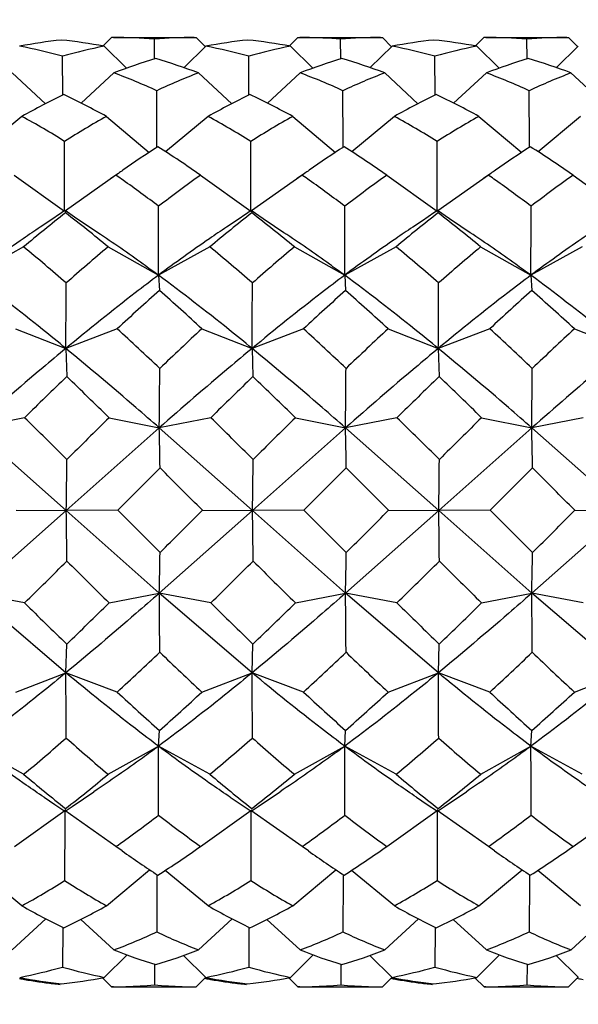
# Model space of a CAD drawing. Header units: inches. Extents: x 0 to 22, y 0 to 17.
# Tile 45 of 56: x 15.988 to 16.118, y 12.237 to 12.466. Entities that reach past the tile are written whole.
import ezdxf

# ---------------------------------------------------------------- set-up
doc = ezdxf.new("R2010")
doc.units = ezdxf.units.IN
doc.header["$LTSCALE"] = 1.21
doc.header["$MEASUREMENT"] = 0
doc.layers.get('0').update_dxf_attribs({"linetype": 'CONTINUOUS'})
doc.layers.add('02___PRT_ALL_AXES', color=7, linetype='CONTINUOUS')
doc.layers.add('DIMENSIONS', color=7, linetype='CONTINUOUS')
doc.styles.get("Standard").update_dxf_attribs({"font": 'txt', "width": 0.8})
doc.dimstyles.new('DIMSTYLE_1', dxfattribs={"dimtxt": 0.125, "dimasz": 0.18, "dimexe": 0.125, "dimexo": 0.0625, "dimgap": 0.0625, "dimtad": 0, "dimtih": 1, "dimtoh": 1, "dimdec": 3, "dimdsep": 46, "dimtxsty": 'STANDARD', "dimblk": '_FILLED', "dimblk1": '_FILLED', "dimblk2": '_FILLED', "dimcen": 0.09, "dimadec": 0, "dimazin": 0, "dimtp": 0.001, "dimtm": 0.001, "dimtfac": 1, "dimtdec": 3, "dimtofl": 0, "dimtmove": 0, "dimatfit": 3, "dimldrblk": '_FILLED', "dimfxl": 1, "dimtolj": 1, "dimarcsym": 0})

# ---------------------------------------------------------------- blocks, each defined once
blk = doc.blocks.new('_FILLED')
at = {"color": 0, "linetype": 'BYBLOCK'}
blk.add_solid([(0, 0), (-1, 0.1736111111), (-1, -0.1736111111)], dxfattribs=at)
blk = doc.blocks.new('*D0')
at = {"layer": 'DIMENSIONS', "color": 2, "linetype": 'CONTINUOUS'}
for p, q in [((10.1291402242, 12.5699952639), (10.1291402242, 13.6023515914)), ((17.5851585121, 11.6870956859), (17.5851585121, 13.6023515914)), ((10.1291402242, 13.4773515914), (12.7071493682, 13.4773515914)), ((17.5851585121, 13.4773515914), (14.6321493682, 13.4773515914))]:
    blk.add_line(p, q, dxfattribs=at)
at = {"layer": 'DIMENSIONS', "color": 2, "linetype": 'CONTINUOUS', "xscale": 0.18, "yscale": 0.18, "zscale": 0.18, "rotation": 180}
blk.add_blockref('_FILLED', (10.1291402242, 13.4773515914), dxfattribs=at)
at = {"layer": 'DIMENSIONS', "color": 2, "linetype": 'CONTINUOUS', "xscale": 0.18, "yscale": 0.18, "zscale": 0.18}
blk.add_blockref('_FILLED', (17.5851585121, 13.4773515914), dxfattribs=at)
at = {"layer": 'DIMENSIONS', "color": 2, "linetype": 'CONTINUOUS', "insert": (13.6696493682, 13.5398515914), "char_height": 0.125, "width": 1.8, "attachment_point": 2, "line_spacing_factor": 0.9}
blk.add_mtext('(1000.00 [39.370])', dxfattribs=at)

msp = doc.modelspace()

# ---------------------------------------------------------------- linework, layer by layer
at = {"color": 7, "linetype": 'CONTINUOUS'}
for p, q in [((16.0091743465, 12.4614058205), (16.007310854, 12.4595420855)), ((16.0096228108, 12.4614067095), (16.0091743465, 12.4614058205)), ((16.0191835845, 12.456423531), (16.0191358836, 12.4610069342)), ((16.0284041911, 12.4614067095), (16.0288402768, 12.4614058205)), ((16.0288402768, 12.4614058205), (16.0309854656, 12.4592605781)), ((16.0524603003, 12.4614058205), (16.0505968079, 12.4595420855)), ((16.0524603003, 12.4614058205), (16.0529087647, 12.4614067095)), ((16.0624695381, 12.456423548), (16.0624218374, 12.4610069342)), ((16.0716894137, 12.4614067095), (16.0721262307, 12.4614058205)), ((16.0721262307, 12.4614058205), (16.0742714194, 12.4592605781)), ((16.0957462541, 12.4614058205), (16.0938827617, 12.4595420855)), ((16.0961947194, 12.4614067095), (16.0957462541, 12.4614058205)), ((16.1057554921, 12.4564235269), (16.1057077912, 12.4610069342)), ((16.114975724, 12.4614067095), (16.1154121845, 12.4614058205)), ((16.1154121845, 12.4614058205), (16.1175573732, 12.4592605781)), ((16.0074789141, 12.4593740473), (16.0126635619, 12.4542717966)), ((16.0310989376, 12.4593740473), (16.0260192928, 12.4544000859)), ((16.0507648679, 12.4593740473), (16.055949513, 12.4542717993)), ((16.0743848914, 12.4593740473), (16.0693052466, 12.4544000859)), ((16.0940508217, 12.4593740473), (16.0992354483, 12.4542718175)), ((16.1176708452, 12.4593740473), (16.1125912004, 12.4544000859)), ((15.997828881, 12.4480220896), (15.9977710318, 12.4570665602)), ((16.0411148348, 12.4480220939), (16.0410569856, 12.4570665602)), ((16.0844007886, 12.4480220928), (16.0843429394, 12.4570665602)), ((15.9861069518, 12.4531840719), (15.9938149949, 12.4460148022)), ((16.0097269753, 12.4531840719), (16.0021023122, 12.4461623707)), ((16.0293929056, 12.4531840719), (16.0371009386, 12.4460148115)), ((16.0530129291, 12.4531840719), (16.045388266, 12.4461623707)), ((16.0726788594, 12.4531840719), (16.0803868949, 12.4460148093)), ((16.0962988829, 12.4531840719), (16.0886742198, 12.4461623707)), ((16.1159648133, 12.4531840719), (16.1236728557, 12.4460148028)), ((16.0197171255, 12.4366997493), (16.0196767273, 12.4490566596)), ((16.0630030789, 12.4366999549), (16.0629626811, 12.4490566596)), ((16.106289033, 12.4366998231), (16.106248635, 12.4490566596)), ((15.9883339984, 12.4430737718), (15.9784461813, 12.4348888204)), ((16.0079999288, 12.4430737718), (16.0179334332, 12.4347312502)), ((16.0316199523, 12.4430737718), (16.0217321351, 12.4348888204)), ((16.0512858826, 12.4430737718), (16.0612193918, 12.4347312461)), ((16.0749059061, 12.4430737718), (16.0650180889, 12.4348888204)), ((16.0945718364, 12.4430737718), (16.1045053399, 12.434731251)), ((16.1181918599, 12.4430737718), (16.1083040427, 12.4348888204)), ((15.9982784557, 12.4227977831), (15.9982709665, 12.4372850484)), ((16.0197189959, 12.4358976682), (16.0197171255, 12.4366997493)), ((16.0415644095, 12.4227977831), (16.0415569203, 12.4372850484)), ((16.0630049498, 12.4358976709), (16.0630030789, 12.4366999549)), ((16.0848503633, 12.4227977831), (16.0848428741, 12.4372850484)), ((16.1062909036, 12.4358976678), (16.106289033, 12.4366998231)), ((16.0107687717, 12.4298375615), (16.0090467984, 12.4286229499)), ((16.0540547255, 12.4298375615), (16.0523327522, 12.4286229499)), ((16.0973406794, 12.4298375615), (16.095618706, 12.4286229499)), ((15.9865763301, 12.4294316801), (15.9982774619, 12.4210465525)), ((16.0101963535, 12.4294316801), (15.9984450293, 12.4211644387)), ((16.0103884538, 12.4292975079), (16.0101963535, 12.4294316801)), ((16.0298622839, 12.4294316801), (16.0415634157, 12.4210465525)), ((16.0534823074, 12.4294316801), (16.0417309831, 12.4211644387)), ((16.0536744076, 12.4292975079), (16.0534823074, 12.4294316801)), ((16.0731482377, 12.4294316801), (16.0848493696, 12.4210465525)), ((16.0967682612, 12.4294316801), (16.0850169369, 12.4211644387)), ((16.0969603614, 12.4292975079), (16.0967682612, 12.4294316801)), ((16.1164341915, 12.4294316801), (16.1281353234, 12.4210465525)), ((15.9983425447, 12.421218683), (15.9975388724, 12.4206732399)), ((15.9982774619, 12.4210465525), (15.9982784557, 12.4227977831)), ((15.9983654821, 12.4212186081), (15.9984658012, 12.4208557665)), ((16.0011450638, 12.4193258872), (15.9983654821, 12.4212186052)), ((16.0416284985, 12.421218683), (16.0408248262, 12.4206732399)), ((16.0415634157, 12.4210465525), (16.0415644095, 12.4227977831)), ((16.0416514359, 12.4212186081), (16.041751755, 12.4208557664)), ((16.0444310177, 12.4193258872), (16.0416514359, 12.4212186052)), ((16.0849144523, 12.421218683), (16.08411078, 12.4206732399)), ((16.0848493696, 12.4210465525), (16.0848503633, 12.4227977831)), ((16.0849373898, 12.4212186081), (16.0850377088, 12.4208557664)), ((16.0877169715, 12.4193258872), (16.0849373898, 12.4212186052)), ((15.9887337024, 12.4127820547), (15.9767954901, 12.4061808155)), ((16.0083996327, 12.4127820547), (16.0200814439, 12.4061808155)), ((16.0320196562, 12.4127820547), (16.0200814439, 12.4061808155)), ((16.0516855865, 12.4127820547), (16.0633673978, 12.4061808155)), ((16.07530561, 12.4127820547), (16.0633673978, 12.4061808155)), ((16.0949715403, 12.4127820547), (16.1066533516, 12.4061808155)), ((16.1185915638, 12.4127820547), (16.1066533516, 12.4061808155)), ((16.0200814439, 12.4061808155), (16.0202890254, 12.4026534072)), ((16.0633673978, 12.4061808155), (16.0635749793, 12.4026534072)), ((16.1066533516, 12.4061808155), (16.1068609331, 12.4026534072)), ((15.9868909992, 12.3937647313), (15.9985584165, 12.3892010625)), ((16.0105110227, 12.3937647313), (15.9985584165, 12.3892010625)), ((16.030176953, 12.3937647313), (16.0418443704, 12.3892010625)), ((16.0537969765, 12.3937647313), (16.0418443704, 12.3892010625)), ((16.0734629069, 12.3937647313), (16.0851303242, 12.3892010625)), ((16.0970829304, 12.3937647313), (16.0851303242, 12.3892010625)), ((16.1167488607, 12.3937647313), (16.128416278, 12.3892010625)), ((15.9985584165, 12.3892010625), (15.9987530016, 12.3826475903)), ((16.0418443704, 12.3892010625), (16.0420389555, 12.3826475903)), ((16.0851303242, 12.3892010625), (16.0853249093, 12.3826475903)), ((15.9889512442, 12.3731105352), (15.9769897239, 12.3707598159)), ((16.0086171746, 12.3731105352), (16.0202756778, 12.3707598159)), ((16.032237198, 12.3731105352), (16.0202756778, 12.3707598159)), ((16.0519031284, 12.3731105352), (16.0635616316, 12.3707598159)), ((16.0755231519, 12.3731105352), (16.0635616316, 12.3707598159)), ((16.0951890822, 12.3731105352), (16.1068475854, 12.3707598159)), ((16.1188091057, 12.3731105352), (16.1068475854, 12.3707598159)), ((15.9986584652, 12.3515657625), (15.9769897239, 12.3707598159)), ((16.0202756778, 12.3707598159), (15.9986584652, 12.3515657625)), ((16.0419444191, 12.3515657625), (16.0202756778, 12.3707598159)), ((16.0635616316, 12.3707598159), (16.0419444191, 12.3515657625)), ((16.0852303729, 12.3515657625), (16.0635616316, 12.3707598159)), ((16.1068475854, 12.3707598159), (16.0852303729, 12.3515657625)), ((16.1285163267, 12.3515657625), (16.1068475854, 12.3707598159)), ((16.0204497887, 12.361432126), (16.0106230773, 12.3516131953)), ((16.0637357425, 12.361432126), (16.0539090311, 12.3516131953)), ((16.1070216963, 12.361432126), (16.0971949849, 12.3516131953)), ((15.9986584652, 12.3515657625), (15.9769917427, 12.3323565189)), ((15.9870030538, 12.3516131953), (15.9986584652, 12.3515657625)), ((16.0106230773, 12.3516131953), (15.9986584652, 12.3515657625)), ((16.0202776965, 12.3323565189), (15.9986584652, 12.3515657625)), ((16.0204508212, 12.341790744), (16.0106230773, 12.3516131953)), ((16.0419444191, 12.3515657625), (16.0202776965, 12.3323565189)), ((16.0302890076, 12.3516131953), (16.0419444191, 12.3515657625)), ((16.0539090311, 12.3516131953), (16.0419444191, 12.3515657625)), ((16.0635636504, 12.3323565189), (16.0419444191, 12.3515657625)), ((16.063736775, 12.341790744), (16.0539090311, 12.3516131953)), ((16.0852303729, 12.3515657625), (16.0635636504, 12.3323565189)), ((16.0735749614, 12.3516131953), (16.0852303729, 12.3515657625)), ((16.0971949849, 12.3516131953), (16.0852303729, 12.3515657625)), ((16.1068496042, 12.3323565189), (16.0852303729, 12.3515657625)), ((16.1070227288, 12.341790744), (16.0971949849, 12.3516131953)), ((16.1285163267, 12.3515657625), (16.1068496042, 12.3323565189)), ((16.1168609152, 12.3516131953), (16.1285163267, 12.3515657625)), ((15.9889535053, 12.3300988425), (15.9769917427, 12.3323565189)), ((15.9985623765, 12.3138702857), (15.9769917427, 12.3323565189)), ((16.0086194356, 12.3300988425), (16.0202776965, 12.3323565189)), ((16.0322394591, 12.3300988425), (16.0202776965, 12.3323565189)), ((16.0418483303, 12.3138702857), (16.0202776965, 12.3323565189)), ((16.0519053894, 12.3300988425), (16.0635636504, 12.3323565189)), ((16.0755254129, 12.3300988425), (16.0635636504, 12.3323565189)), ((16.0851342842, 12.3138702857), (16.0635636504, 12.3323565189)), ((16.0951913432, 12.3300988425), (16.1068496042, 12.3323565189)), ((16.1188113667, 12.3300988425), (16.1068496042, 12.3323565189)), ((16.128420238, 12.3138702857), (16.1068496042, 12.3323565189)), ((15.9985623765, 12.3138702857), (15.9987562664, 12.3205429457)), ((16.0418483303, 12.3138702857), (16.0420422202, 12.3205429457)), ((16.0851342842, 12.3138702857), (16.085328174, 12.3205429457)), ((15.9868954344, 12.3093942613), (15.9985623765, 12.3138702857)), ((16.0105154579, 12.3093942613), (15.9985623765, 12.3138702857)), ((16.0301813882, 12.3093942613), (16.0418483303, 12.3138702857)), ((16.0538014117, 12.3093942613), (16.0418483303, 12.3138702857)), ((16.0734673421, 12.3093942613), (16.0851342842, 12.3138702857)), ((16.0970873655, 12.3093942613), (16.0851342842, 12.3138702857)), ((16.1167532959, 12.3093942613), (16.128420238, 12.3138702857)), ((16.020087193, 12.2968174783), (16.0202943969, 12.3004721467)), ((16.0633731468, 12.2968174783), (16.0635803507, 12.3004721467)), ((16.1066591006, 12.2968174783), (16.1068663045, 12.3004721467)), ((15.9887401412, 12.290295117), (15.9768012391, 12.2968174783)), ((16.0084060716, 12.290295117), (16.020087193, 12.2968174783)), ((16.0320260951, 12.290295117), (16.020087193, 12.2968174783)), ((16.0516920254, 12.290295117), (16.0633731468, 12.2968174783)), ((16.0753120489, 12.290295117), (16.0633731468, 12.2968174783)), ((16.0949779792, 12.290295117), (16.1066591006, 12.2968174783)), ((16.1185980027, 12.290295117), (16.1066591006, 12.2968174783)), ((15.9934946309, 12.2849802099), (15.9959981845, 12.2833051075)), ((16.0367805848, 12.2849802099), (16.0392841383, 12.2833051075)), ((16.0800665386, 12.2849802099), (16.0825700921, 12.2833051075)), ((15.9865845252, 12.2735353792), (15.998284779, 12.2818534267)), ((15.9959981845, 12.2833051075), (15.9983396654, 12.2817250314)), ((16.0102045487, 12.2735353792), (15.998284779, 12.2818534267)), ((15.998284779, 12.2818534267), (15.9982859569, 12.2801028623)), ((15.9983624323, 12.2817251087), (15.999998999, 12.2828383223)), ((15.9983624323, 12.2817251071), (15.9984730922, 12.2821597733)), ((16.029870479, 12.2735353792), (16.0415707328, 12.2818534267)), ((16.0392841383, 12.2833051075), (16.0416256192, 12.2817250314)), ((16.0534905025, 12.2735353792), (16.0415707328, 12.2818534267)), ((16.0415707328, 12.2818534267), (16.0415719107, 12.2801028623)), ((16.0416483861, 12.2817251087), (16.0432849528, 12.2828383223)), ((16.0416483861, 12.2817251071), (16.041759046, 12.2821597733)), ((16.0731564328, 12.2735353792), (16.0848566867, 12.2818534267)), ((16.0825700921, 12.2833051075), (16.0849115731, 12.2817250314)), ((16.0967764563, 12.2735353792), (16.0848566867, 12.2818534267)), ((16.0848566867, 12.2818534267), (16.0848578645, 12.2801028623)), ((16.0849343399, 12.2817251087), (16.0865709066, 12.2828383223)), ((16.0849343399, 12.2817251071), (16.0850449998, 12.2821597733)), ((16.1164423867, 12.2735353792), (16.1281426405, 12.2818534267)), ((15.9982859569, 12.2801028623), (15.998279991, 12.2656114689)), ((16.0415719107, 12.2801028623), (16.0415659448, 12.2656114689)), ((16.0848578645, 12.2801028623), (16.0848518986, 12.2656114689)), ((16.0116541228, 12.2725034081), (16.0102045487, 12.2735353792)), ((16.0549400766, 12.2725034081), (16.0534905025, 12.2735353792)), ((16.0982260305, 12.2725034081), (16.0967764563, 12.2735353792)), ((15.9883436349, 12.2597591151), (15.9783665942, 12.2679730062)), ((16.0080095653, 12.2597591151), (16.0180306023, 12.2681308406)), ((16.0316295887, 12.2597591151), (16.0216525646, 12.2679729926)), ((16.0512955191, 12.2597591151), (16.0613165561, 12.2681308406)), ((16.0749155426, 12.2597591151), (16.0649384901, 12.2679730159)), ((16.0945814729, 12.2597591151), (16.1046025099, 12.2681308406)), ((16.1182014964, 12.2597591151), (16.1082244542, 12.2679730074)), ((16.0197260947, 12.2660758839), (16.0196869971, 12.2536946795)), ((16.0197281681, 12.2670122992), (16.0197260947, 12.2660758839)), ((16.0630120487, 12.2660759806), (16.0629729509, 12.2536946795)), ((16.0630141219, 12.2670122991), (16.0630120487, 12.2660759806)), ((16.1062979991, 12.2660744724), (16.1062589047, 12.2536946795)), ((16.1063000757, 12.2670122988), (16.1062979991, 12.2660744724)), ((15.9861176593, 12.2494957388), (15.9939211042, 12.2567303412)), ((16.0097376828, 12.2494957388), (16.0020164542, 12.2565820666)), ((16.0294036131, 12.2494957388), (16.037207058, 12.2567303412)), ((16.0530236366, 12.2494957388), (16.0453024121, 12.2565820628)), ((16.0726895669, 12.2494957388), (16.0804930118, 12.2567303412)), ((16.0963095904, 12.2494957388), (16.088588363, 12.2565820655)), ((16.1159755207, 12.2494957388), (16.1237789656, 12.2567303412)), ((15.9978398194, 12.2547445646), (15.9977821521, 12.2455238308)), ((16.0411257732, 12.2547445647), (16.041068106, 12.2455238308)), ((16.084411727, 12.2547445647), (16.0843540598, 12.2455238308)), ((16.0074902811, 12.2431396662), (16.01278677, 12.2483441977)), ((16.0311103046, 12.2431396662), (16.0259175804, 12.248215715)), ((16.0507762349, 12.2431396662), (16.0560727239, 12.2483441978)), ((16.0743962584, 12.2431396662), (16.0692035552, 12.2482156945)), ((16.0940621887, 12.2431396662), (16.0993586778, 12.2483441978)), ((16.1176822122, 12.2431396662), (16.1124894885, 12.2482157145)), ((16.0191961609, 12.2461830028), (16.0191474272, 12.2414129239)), ((16.0624821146, 12.2461829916), (16.062433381, 12.2414129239)), ((16.1057680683, 12.2461829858), (16.1057193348, 12.2414129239)), ((16.0091859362, 12.2409351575), (16.0070624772, 12.2430586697)), ((16.0288518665, 12.2409351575), (16.0310831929, 12.2431667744)), ((16.0310619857, 12.2428709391), (16.0308317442, 12.2429135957)), ((16.05247189, 12.2409351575), (16.0503484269, 12.2430586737)), ((16.0721378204, 12.2409351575), (16.0743691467, 12.2431667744)), ((16.0743479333, 12.2428709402), (16.0741176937, 12.2429135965)), ((16.0957578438, 12.2409351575), (16.0936343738, 12.2430586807)), ((16.1154237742, 12.2409351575), (16.1176551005, 12.2431667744)), ((16.1176338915, 12.2428709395), (16.1174036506, 12.242913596)), ((16.0096228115, 12.2409342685), (16.0091859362, 12.2409351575)), ((16.0284037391, 12.2409342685), (16.0288518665, 12.2409351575)), ((16.0529087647, 12.2409342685), (16.05247189, 12.2409351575)), ((16.0716892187, 12.2409342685), (16.0721378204, 12.2409351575)), ((16.0961947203, 12.2409342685), (16.0957578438, 12.2409351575)), ((16.1149751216, 12.2409342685), (16.1154237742, 12.2409351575))]:
    msp.add_line(p, q, dxfattribs=at)
for points in [[(15.9975388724, 12.4206732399), (15.994852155, 12.4188607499), (15.9926093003, 12.4173607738)], [(16.0059749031, 12.416080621), (16.0037882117, 12.4175429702), (16.0011450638, 12.4193258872)], [(16.0408248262, 12.4206732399), (16.0381381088, 12.4188607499), (16.0358952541, 12.4173607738)], [(16.0492608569, 12.416080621), (16.0470741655, 12.4175429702), (16.0444310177, 12.4193258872)], [(16.08411078, 12.4206732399), (16.0814240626, 12.4188607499), (16.0791812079, 12.4173607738)], [(16.0925468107, 12.416080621), (16.0903601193, 12.4175429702), (16.0877169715, 12.4193258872)], [(15.999998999, 12.2828383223), (16.0026424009, 12.2846230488), (16.0050895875, 12.2862603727)], [(16.0432849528, 12.2828383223), (16.0459283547, 12.2846230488), (16.0483755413, 12.2862603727)], [(16.0865709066, 12.2828383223), (16.0892143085, 12.2846230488), (16.0916614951, 12.2862603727)]]:
    msp.add_lwpolyline(points, dxfattribs=at)
for centre, radius, start, end in [((16.0091405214, 12.3495936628), 0.1118328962, 95.9650364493, 100.9941623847), ((15.9856153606, 12.3438819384), 0.117543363, 79.280317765, 84.1878417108), ((16.0096095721, 12.3477049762), 0.1137017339, 85.1939339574, 89.993328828), ((16.0284171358, 12.3534694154), 0.1079372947, 90.0068714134, 94.9328092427), ((16.0524264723, 12.3495936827), 0.1118328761, 95.9650359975, 100.9941628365), ((16.0289013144, 12.3438819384), 0.117543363, 79.2803177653, 84.1878417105), ((16.0529086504, 12.3482761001), 0.1131306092, 89.386197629, 89.9999420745), ((16.0528910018, 12.3476404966), 0.1137663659, 85.1943842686, 89.3807390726), ((16.0717030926, 12.3534693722), 0.107937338, 90.0072610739, 94.9328088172), ((16.0957124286, 12.3495936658), 0.1118328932, 95.9650363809, 100.994162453), ((16.0721872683, 12.3438819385), 0.1175433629, 79.2803177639, 84.1878417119), ((16.0961814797, 12.3477049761), 0.113701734, 85.1939339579, 89.9933283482), ((16.114989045, 12.3534693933), 0.1079373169, 90.0070711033, 94.9328090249), ((15.9642403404, 12.3350044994), 0.1265837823, 74.6396240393, 79.2676332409), ((16.0305859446, 12.340585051), 0.1210155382, 101.0078026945, 105.7334722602), ((16.0075262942, 12.3350044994), 0.1265837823, 74.6396240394, 79.2676332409), ((16.0738719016, 12.3405850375), 0.1210155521, 101.0078029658, 105.7334719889), ((16.0511763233, 12.3365756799), 0.1249723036, 74.6097691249, 79.2974881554), ((16.1171578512, 12.3405850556), 0.1210155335, 101.0078026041, 105.7334723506), ((16.0577897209, 12.3283043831), 0.1338094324, 106.6550183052, 111.0503381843), ((15.9804687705, 12.3229257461), 0.1391431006, 69.4141654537, 73.7355204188), ((16.1010756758, 12.3283043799), 0.1338094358, 106.6550183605, 111.050338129), ((16.0237547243, 12.3229257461), 0.1391431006, 69.4141654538, 73.7355204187), ((16.1443616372, 12.3283043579), 0.133809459, 106.6550187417, 111.0503377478), ((16.0670406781, 12.3229257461), 0.1391431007, 69.4141654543, 73.7355204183), ((15.953773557, 12.3042434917), 0.1591039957, 65.5301450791, 69.4099998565), ((16.0847987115, 12.3092555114), 0.1542246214, 111.0543861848, 114.9769824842), ((15.9970595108, 12.3042434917), 0.1591039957, 65.5301450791, 69.4099998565), ((16.1280846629, 12.309255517), 0.1542246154, 111.0543861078, 114.9769825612), ((16.0415960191, 12.3072581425), 0.1558421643, 65.4895257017, 69.450619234), ((16.1713706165, 12.3092555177), 0.1542246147, 111.0543860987, 114.9769825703), ((16.0755552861, 12.287283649), 0.1785444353, 115.7253758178, 119.2428957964), ((15.9202034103, 12.2827762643), 0.1827662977, 61.2900467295, 64.7878353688), ((16.118841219, 12.2872836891), 0.1785443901, 115.7253753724, 119.2428962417), ((15.9634893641, 12.2827762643), 0.1827662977, 61.2900467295, 64.7878353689), ((16.1621271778, 12.2872836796), 0.1785444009, 115.7253754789, 119.2428961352), ((16.0067753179, 12.2827762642), 0.1827662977, 61.2900467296, 64.7878353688), ((15.8838333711, 12.2522638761), 0.2175518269, 58.2627609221, 61.2918543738), ((16.1127839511, 12.255895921), 0.2145116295, 119.2405359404, 122.2646759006), ((15.927119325, 12.2522638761), 0.2175518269, 58.262760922, 61.291854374), ((16.1560698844, 12.2558959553), 0.2145115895, 119.2405356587, 122.2646761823), ((15.9704052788, 12.2522638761), 0.2175518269, 58.262760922, 61.291854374), ((16.1993558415, 12.2558959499), 0.2145115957, 119.2405357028, 122.2646761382), ((16.1569529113, 12.2236380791), 0.2527596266, 122.8261438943, 125.0432624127), ((15.8824414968, 12.2186078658), 0.2572539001, 55.0364221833, 57.6925448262), ((16.2002354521, 12.2236432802), 0.2527534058, 122.8261328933, 125.0424053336), ((15.9257274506, 12.2186078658), 0.2572539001, 55.0364221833, 57.6925448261), ((16.2435254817, 12.2236370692), 0.2527608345, 122.8261460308, 125.0434288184), ((15.9690134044, 12.2186078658), 0.2572539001, 55.0364221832, 57.6925448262), ((16.1714686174, 12.2026060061), 0.2783138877, 125.0036892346, 125.2682342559), ((16.2147496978, 12.2026129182), 0.2783054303, 125.0028657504, 125.2682367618), ((16.2580414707, 12.2026046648), 0.2783155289, 125.0038491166, 125.2682337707), ((15.8449107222, 12.192590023), 0.2888136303, 54.6887164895, 55.0433295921), ((15.8273247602, 12.1680932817), 0.3189686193, 52.812709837, 54.6544079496), ((16.2134933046, 12.171637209), 0.3165096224, 125.4628633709, 127.6594172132), ((15.8881966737, 12.1925900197), 0.2888136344, 54.68871604, 55.0433295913), ((15.8706107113, 12.1680932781), 0.3189686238, 52.8127098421, 54.6544075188), ((16.2567791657, 12.171637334), 0.3165094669, 125.4628628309, 127.6594177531), ((15.931482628, 12.1925900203), 0.2888136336, 54.6887161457, 55.0433295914), ((15.9138966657, 12.168093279), 0.3189686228, 52.812709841, 54.6544076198), ((16.3000651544, 12.1716372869), 0.3165095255, 125.4628630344, 127.6594175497), ((8.8551751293, 12.4298862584), 7.1649455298, 359.8104348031, 359.9385682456), ((8.8984611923, 12.4298862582), 7.1649454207, 359.8104348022, 359.9385682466), ((8.941747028, 12.4298862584), 7.1649455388, 359.8104348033, 359.9385682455), ((16.2372977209, 12.1157345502), 0.3873258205, 128.0649940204, 129.9219879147), ((15.7655810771, 12.1183120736), 0.3816718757, 50.491169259, 52.3936075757), ((16.2805836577, 12.1157345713), 0.3873257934, 128.0649939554, 129.9219879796), ((15.808867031, 12.1183120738), 0.3816718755, 50.4911692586, 52.3936075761), ((16.3238696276, 12.1157345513), 0.387325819, 128.064994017, 129.9219879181), ((15.8521529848, 12.1183120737), 0.3816718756, 50.4911692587, 52.3936075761), ((15.681867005, 12.0405914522), 0.4823826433, 48.9535148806, 50.4948271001), ((16.3265725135, 12.0324947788), 0.4958350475, 129.9180279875, 131.4057241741), ((15.7251529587, 12.0405914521), 0.4823826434, 48.9535148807, 50.4948271), ((16.3698585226, 12.0324947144), 0.4958351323, 129.9180281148, 131.4057240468), ((15.7684389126, 12.0405914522), 0.4823826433, 48.9535148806, 50.4948271), ((16.4131444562, 12.0324947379), 0.4958351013, 129.9180280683, 131.4057240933), ((9.9460839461, 12.4268123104), 6.0525913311, 359.6439575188, 359.787774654), ((16.4409881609, 11.9300401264), 0.6327330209, 131.6740418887, 132.8706567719), ((15.6194646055, 11.9468248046), 0.6069925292, 47.4187590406, 48.6738180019), ((9.9893699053, 12.4268123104), 6.0525913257, 359.6439575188, 359.7877746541), ((16.4842741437, 11.9300400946), 0.6327330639, 131.6740419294, 132.8706567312), ((15.6627505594, 11.9468248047), 0.606992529, 47.4187590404, 48.6738180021), ((10.0326558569, 12.4268123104), 6.0525913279, 359.6439575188, 359.7877746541), ((16.5275601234, 11.9300400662), 0.6327331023, 131.6740419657, 132.8706566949), ((15.7060365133, 11.9468248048), 0.606992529, 47.4187590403, 48.6738180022), ((15.4564855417, 11.7908161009), 0.818835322, 46.475514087, 47.4213342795), ((16.6237116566, 11.7543277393), 0.8724466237, 132.867920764, 133.7513691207), ((15.4997714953, 11.7908161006), 0.8188353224, 46.4755140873, 47.4213342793), ((16.6669975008, 11.7543278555), 0.8724464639, 132.8679206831, 133.7513692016), ((15.5430574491, 11.7908161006), 0.8188353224, 46.4755140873, 47.4213342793), ((16.7102835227, 11.7543277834), 0.8724465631, 132.8679207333, 133.7513691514), ((11.5540227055, 12.4141793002), 4.4664640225, 359.4430062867, 359.6197500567), ((11.5973087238, 12.4141792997), 4.4664639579, 359.4430062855, 359.619750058), ((11.6405946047, 12.4141793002), 4.4664640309, 359.4430062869, 359.6197500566), ((16.8652703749, 11.4822744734), 1.2496095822, 133.9022783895, 134.5293338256), ((15.2136504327, 11.5607464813), 1.1366210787, 45.6201297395, 46.3117783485), ((16.9085561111, 11.4822746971), 1.24960927, 133.9022783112, 134.5293339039), ((15.2569363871, 11.5607464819), 1.136621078, 45.6201297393, 46.3117783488), ((16.9518422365, 11.4822745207), 1.2496095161, 133.9022783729, 134.5293338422), ((15.3002223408, 11.5607464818), 1.1366210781, 45.6201297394, 46.3117783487), ((14.7132713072, 11.0690036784), 1.8242954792, 45.1968192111, 45.6313221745), ((17.4377041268, 10.9192786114), 2.0386065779, 134.5082249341, 134.8962516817), ((14.7565572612, 11.0690036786), 1.824295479, 45.1968192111, 45.6313221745), ((17.4809899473, 10.9192787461), 2.0386063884, 134.508224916, 134.8962516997), ((14.7998432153, 11.0690036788), 1.8242954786, 45.1968192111, 45.6313221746), ((17.5242761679, 10.9192784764), 2.0386067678, 134.5082249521, 134.8962516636), ((14.6840422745, 12.341152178), 1.3365613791, 0.8693951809, 1.269325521), ((14.7273282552, 12.3411521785), 1.3365613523, 0.8693951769, 1.269325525), ((14.7706141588, 12.3411521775), 1.3365614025, 0.8693951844, 1.2693255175), ((13.2084669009, 12.391839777), 2.7904822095, 359.1730421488, 359.4160275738), ((12.4605030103, 8.7842904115), 5.0466983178, 44.9802256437, 45.1380388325), ((13.2517528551, 12.391839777), 2.7904822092, 359.1730421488, 359.4160275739), ((12.5037889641, 8.7842904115), 5.0466983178, 44.9802256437, 45.1380388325), ((13.2950388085, 12.391839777), 2.7904822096, 359.1730421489, 359.4160275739), ((12.5470749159, 8.7842904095), 5.0466983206, 44.9802256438, 45.1380388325), ((13.273382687, 12.3115917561), 2.7255689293, 0.5934616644, 0.8403471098), ((11.9248709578, 16.4537697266), 5.8036321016, 314.8855202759, 315.0227681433), ((13.3166686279, 12.311591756), 2.7255689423, 0.593461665, 0.8403471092), ((11.9681569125, 16.4537697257), 5.8036321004, 314.8855202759, 315.0227681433), ((13.3599545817, 12.311591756), 2.7255689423, 0.593461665, 0.8403471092), ((12.0114428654, 16.4537697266), 5.8036321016, 314.8855202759, 315.0227681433), ((14.6361553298, 12.3624748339), 1.3844500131, 358.7534483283, 359.1439523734), ((14.6794413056, 12.3624748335), 1.3844499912, 358.7534483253, 359.1439523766), ((14.7227272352, 12.3624748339), 1.3844500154, 358.7534483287, 359.1439523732), ((14.6466919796, 13.6999427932), 1.9178473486, 314.4173154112, 314.8308520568), ((17.6073626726, 13.9535455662), 2.2784993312, 225.0918570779, 225.439259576), ((14.6899779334, 13.6999427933), 1.9178473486, 314.4173154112, 314.8308520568), ((17.6506486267, 13.9535455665), 2.2784993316, 225.091857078, 225.439259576), ((14.733263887, 13.6999427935), 1.917847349, 314.4173154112, 314.8308520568), ((17.6939345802, 13.9535455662), 2.2784993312, 225.0918570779, 225.439259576), ((11.6235274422, 12.2888942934), 4.3969650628, 0.3877241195, 0.5663548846), ((11.6668134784, 12.2888942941), 4.3969649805, 0.3877241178, 0.5663548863), ((11.7100992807, 12.2888942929), 4.396965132, 0.3877241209, 0.5663548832), ((16.8986087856, 13.2534479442), 1.2961659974, 225.4280314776, 226.0331766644), ((15.1863827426, 13.1689066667), 1.1745942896, 313.7585250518, 314.4284172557), ((16.9418947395, 13.2534479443), 1.2961659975, 225.4280314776, 226.0331766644), ((15.229668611, 13.1689067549), 1.1745944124, 313.7585250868, 314.4284172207), ((16.9851806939, 13.2534479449), 1.2961659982, 225.4280314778, 226.0331766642), ((15.2729546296, 13.168906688), 1.1745943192, 313.7585250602, 314.4284172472), ((15.4410457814, 12.9270380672), 0.8401068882, 312.676160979, 313.5992390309), ((16.6414883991, 12.9658606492), 0.8970197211, 226.1795986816, 227.0400713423), ((15.4843317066, 12.9270380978), 0.84010693, 312.676161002, 313.5992390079), ((16.6847743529, 12.9658606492), 0.897019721, 226.1795986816, 227.0400713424), ((15.5276175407, 12.9270382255), 0.840107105, 312.6761610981, 313.5992389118), ((16.7280603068, 12.9658606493), 0.8970197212, 226.1795986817, 227.0400713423), ((10.004120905, 12.2758472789), 5.9945620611, 0.2186619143, 0.3634247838), ((10.0474068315, 12.2758472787), 5.9945620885, 0.2186619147, 0.3634247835), ((10.0906927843, 12.2758472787), 5.9945620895, 0.2186619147, 0.3634247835), ((16.4516484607, 12.7830708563), 0.6472772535, 227.0373906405, 228.2091711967), ((15.6098419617, 12.7652518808), 0.6200737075, 311.4481007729, 312.6786854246), ((16.4949344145, 12.7830708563), 0.6472772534, 227.0373906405, 228.2091711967), ((15.6531279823, 12.7652518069), 0.620073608, 311.4481006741, 312.6786855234), ((16.5382203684, 12.7830708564), 0.6472772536, 227.0373906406, 228.2091711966), ((15.696413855, 12.7652518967), 0.6200737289, 311.4481007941, 312.6786854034), ((15.6749617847, 12.6688042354), 0.491656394, 309.6582199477, 311.1734649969), ((16.3340560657, 12.67747583), 0.505921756, 228.4723443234, 229.933476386), ((15.7182477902, 12.6688041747), 0.4916563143, 309.6582198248, 311.1734651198), ((16.3773420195, 12.67747583), 0.505921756, 228.4723443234, 229.9334763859), ((15.7615337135, 12.6688042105), 0.4916563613, 309.6582198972, 311.1734650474), ((16.4206279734, 12.6774758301), 0.5059217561, 228.4723443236, 229.9334763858), ((8.8871994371, 12.2724212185), 7.1329294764, 0.0674336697, 0.1959651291), ((8.930485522, 12.2724212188), 7.1329293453, 0.0674336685, 0.1959651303), ((8.9737712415, 12.2724212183), 7.1329295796, 0.0674336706, 0.1959651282), ((16.2426662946, 12.5921580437), 0.3944613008, 229.9295577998, 231.7573321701), ((15.7605406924, 12.5892552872), 0.3883483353, 307.7879030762, 309.6618435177), ((16.2859522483, 12.5921580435), 0.3944613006, 229.9295577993, 231.7573321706), ((15.8038266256, 12.5892553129), 0.3883483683, 307.7879031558, 309.6618434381), ((16.3292382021, 12.5921580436), 0.3944613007, 229.9295577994, 231.7573321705), ((15.8471126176, 12.5892552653), 0.3883483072, 307.7879030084, 309.6618435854), ((15.8250642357, 12.5361443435), 0.3213109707, 305.2882929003, 307.3782786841), ((16.2176420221, 12.5350591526), 0.3219516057, 232.1568252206, 234.3220181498), ((15.8683502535, 12.5361442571), 0.3213108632, 305.2882893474, 307.3782789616), ((16.260927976, 12.5350591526), 0.3219516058, 232.1568252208, 234.3220181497), ((15.9116361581, 12.5361443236), 0.3213109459, 305.2882920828, 307.378278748), ((16.3042139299, 12.5350591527), 0.3219516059, 232.1568252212, 234.3220181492), ((15.8434289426, 12.5105948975), 0.2898470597, 305.1270710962, 305.242705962), ((16.1602714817, 12.4823319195), 0.2571286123, 234.6908175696, 236.9239005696), ((15.8793902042, 12.4870015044), 0.2611744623, 302.5582237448, 305.1814441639), ((15.8867151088, 12.5105945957), 0.2898466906, 305.1270710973, 305.2427026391), ((16.2035574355, 12.4823319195), 0.2571286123, 234.6908175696, 236.9239005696), ((15.922676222, 12.487001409), 0.2611743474, 302.5582231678, 305.1814447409), ((15.9300008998, 12.5105948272), 0.2898469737, 305.1270710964, 305.2427051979), ((16.2468433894, 12.4823319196), 0.2571286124, 234.6908175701, 236.9239005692), ((15.9659621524, 12.4870014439), 0.2611743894, 302.5582233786, 305.1814445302), ((15.8813717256, 12.4527415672), 0.2206472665, 298.9999975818, 301.9948034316), ((16.1153306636, 12.4491950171), 0.2177240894, 237.4789033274, 240.4671505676), ((15.9246576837, 12.4527415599), 0.2206472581, 298.9999975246, 301.9948034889), ((16.1586166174, 12.4491950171), 0.2177240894, 237.4789033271, 240.4671505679), ((15.9679436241, 12.4527415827), 0.2206472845, 298.9999977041, 301.9948033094), ((16.2019025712, 12.4491950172), 0.2177240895, 237.4789033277, 240.4671505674), ((16.0775571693, 12.4172166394), 0.1809749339, 240.4646321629, 243.9449720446), ((15.9182538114, 12.4216697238), 0.1851246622, 295.5393588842, 299.001959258), ((16.1208431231, 12.4172166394), 0.1809749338, 240.4646321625, 243.944972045), ((15.9615397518, 12.4216697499), 0.1851246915, 295.5393591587, 299.0019589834), ((16.164129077, 12.4172166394), 0.1809749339, 240.4646321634, 243.9449720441), ((16.0048257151, 12.4216697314), 0.1851246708, 295.5393589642, 299.0019591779), ((15.9521753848, 12.3997753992), 0.1609266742, 290.9585648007, 294.804151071), ((16.0864296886, 12.3947996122), 0.1560935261, 244.6858314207, 248.571938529), ((15.9954613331, 12.3997754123), 0.1609266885, 290.9585649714, 294.8041509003), ((16.1297156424, 12.3947996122), 0.1560935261, 244.6858314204, 248.5719385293), ((16.0387472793, 12.3997754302), 0.1609267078, 290.9585652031, 294.8041506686), ((16.1730015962, 12.3947996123), 0.1560935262, 244.6858314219, 248.5719385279), ((16.0591034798, 12.3753048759), 0.1351477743, 248.5756317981, 252.9378229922), ((15.9791728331, 12.3806611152), 0.1404545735, 286.6641994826, 290.954722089), ((16.1023894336, 12.3753048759), 0.1351477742, 248.5756317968, 252.9378229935), ((16.0224587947, 12.3806610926), 0.1404545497, 286.6641991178, 290.9547224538), ((16.1456753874, 12.3753048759), 0.1351477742, 248.5756317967, 252.9378229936), ((16.065744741, 12.3806611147), 0.1404545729, 286.6641994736, 290.9547220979), ((15.9631392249, 12.3682277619), 0.1275005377, 281.1634191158, 285.7659333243), ((16.0316960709, 12.3626611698), 0.1219479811, 253.8530699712, 258.551167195), ((16.0064251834, 12.3682277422), 0.1275005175, 281.16341875, 285.7659336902), ((16.0749820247, 12.3626611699), 0.1219479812, 253.8530699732, 258.551167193), ((16.0497111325, 12.3682277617), 0.1275005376, 281.1634191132, 285.765933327), ((16.1182679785, 12.3626611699), 0.1219479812, 253.8530699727, 258.5511671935), ((16.0096175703, 12.3613984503), 0.1205231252, 259.559005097, 260.1125016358), ((16.0101007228, 12.353265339), 0.1123561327, 258.5644373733, 263.5762363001), ((16.00944976, 12.3604318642), 0.1195420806, 260.1121859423, 260.9190615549), ((16.0092029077, 12.3588669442), 0.1179578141, 260.9174915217, 262.5471553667), ((15.9846580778, 12.3589699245), 0.1180591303, 276.2594663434, 281.1510572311), ((16.0529033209, 12.3613973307), 0.1205219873, 259.5590059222, 260.1139971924), ((16.0533866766, 12.353265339), 0.1123561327, 258.564437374, 263.5762362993), ((16.052735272, 12.3604292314), 0.119539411, 260.1136818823, 260.9214723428), ((16.0524884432, 12.3588640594), 0.1179548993, 260.9199040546, 262.5495982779), ((16.0279440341, 12.3589699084), 0.1180591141, 276.2594660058, 281.1510575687), ((16.0961895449, 12.3613988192), 0.1205235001, 259.5590048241, 260.1120089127), ((16.0966726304, 12.3532653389), 0.1123561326, 258.5644373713, 263.5762363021), ((16.0960218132, 12.3604327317), 0.1195429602, 260.1116930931, 260.9182673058), ((16.0957749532, 12.3588678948), 0.1179587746, 260.916696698, 262.5463505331), ((16.0712299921, 12.358969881), 0.1180590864, 276.2594654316, 281.151058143), ((16.1394753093, 12.3613977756), 0.1205224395, 259.5590055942, 260.1134025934), ((16.0089754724, 12.3571356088), 0.1162116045, 262.5476198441, 264.1950584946), ((16.0087362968, 12.3541593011), 0.1132250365, 270.2275336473, 271.9106493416), ((16.0086991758, 12.3550265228), 0.1140930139, 271.914760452, 275.2543148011), ((16.0293285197, 12.3492673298), 0.1083338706, 264.6074507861, 268.0367301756), ((16.0292899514, 12.3483888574), 0.1074545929, 268.0412358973, 269.7664084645), ((16.052261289, 12.3571343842), 0.1162103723, 262.550068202, 264.1950647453), ((16.0520222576, 12.3541588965), 0.1132246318, 270.2275309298, 271.9067651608), ((16.0519851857, 12.3550257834), 0.1140922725, 271.9108867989, 275.2543207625), ((16.0726144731, 12.3492673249), 0.1083338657, 264.6074507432, 268.0367562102), ((16.0725759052, 12.3483888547), 0.1074545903, 268.0412620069, 269.7664084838), ((16.0955474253, 12.3571360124), 0.1162120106, 262.5468132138, 264.1950564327), ((16.0953082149, 12.3541586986), 0.1132244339, 270.2275296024, 271.9048618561), ((16.0952711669, 12.3550254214), 0.1140919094, 271.9089886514, 275.254323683), ((16.1159004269, 12.3492673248), 0.1083338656, 264.6074507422, 268.0367568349), ((16.115861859, 12.3483888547), 0.1074545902, 268.0412626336, 269.7664084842)]:
    msp.add_arc(centre, radius, start, end, dxfattribs=at)
for points, knots in [([(15.9983425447, 12.421218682), (15.9983432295, 12.4212191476), (15.9983446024, 12.4212199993), (15.9983460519, 12.4212207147), (15.9983467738, 12.4212210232)], [0, 0, 0, 0, 0.5133407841, 1, 1, 1, 1]), ([(15.9983467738, 12.4212210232), (15.9983496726, 12.4212222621), (15.998356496, 12.4212233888), (15.9983627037, 12.4212205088), (15.9983654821, 12.4212186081)], [0, 0, 0, 0, 0.4835931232, 1, 1, 1, 1]), ([(16.0416284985, 12.421218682), (16.0416291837, 12.4212191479), (16.0416305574, 12.42122), (16.0416320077, 12.4212207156), (16.04163273, 12.4212210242)], [0, 0, 0, 0, 0.5133472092, 1, 1, 1, 1]), ([(16.04163273, 12.4212210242), (16.0416356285, 12.4212222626), (16.0416424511, 12.4212233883), (16.0416486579, 12.4212205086), (16.0416514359, 12.4212186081)], [0, 0, 0, 0, 0.483586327, 1, 1, 1, 1]), ([(16.0849144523, 12.421218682), (16.0849151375, 12.4212191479), (16.0849165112, 12.42122), (16.0849179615, 12.4212207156), (16.0849186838, 12.4212210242)], [0, 0, 0, 0, 0.5133472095, 1, 1, 1, 1]), ([(16.0849186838, 12.4212210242), (16.0849215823, 12.4212222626), (16.0849284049, 12.4212233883), (16.0849346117, 12.4212205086), (16.0849373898, 12.4212186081)], [0, 0, 0, 0, 0.483586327, 1, 1, 1, 1]), ([(15.992609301, 12.4173607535), (15.9912855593, 12.4164790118), (15.9859394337, 12.4128594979), (15.9806966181, 12.4090883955), (15.9767954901, 12.4061808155)], [0, 0, 0, 0, 0.2463636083, 1, 1, 1, 1]), ([(16.0358952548, 12.4173607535), (16.0345715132, 12.4164790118), (16.0292253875, 12.4128594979), (16.0239825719, 12.4090883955), (16.0200814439, 12.4061808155)], [0, 0, 0, 0, 0.2463636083, 1, 1, 1, 1]), ([(16.0791812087, 12.4173607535), (16.077857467, 12.4164790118), (16.0725113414, 12.4128594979), (16.0672685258, 12.4090883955), (16.0633673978, 12.4061808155)], [0, 0, 0, 0, 0.2463636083, 1, 1, 1, 1]), ([(16.1224671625, 12.4173607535), (16.1211434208, 12.4164790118), (16.1157972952, 12.4128594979), (16.1105544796, 12.4090883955), (16.1066533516, 12.4061808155)], [0, 0, 0, 0, 0.2463636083, 1, 1, 1, 1]), ([(16.0200814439, 12.4061808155), (16.0189110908, 12.4070417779), (16.0142659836, 12.4104220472), (16.0095469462, 12.413701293), (16.0059749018, 12.4160806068)], [0, 0, 0, 0, 0.2529086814, 1, 1, 1, 1]), ([(16.0633673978, 12.4061808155), (16.0621970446, 12.4070417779), (16.0575519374, 12.4104220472), (16.0528329, 12.413701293), (16.0492608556, 12.4160806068)], [0, 0, 0, 0, 0.2529086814, 1, 1, 1, 1]), ([(16.1066533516, 12.4061808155), (16.1054829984, 12.4070417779), (16.1008378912, 12.4104220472), (16.0961188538, 12.413701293), (16.0925468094, 12.4160806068)], [0, 0, 0, 0, 0.2529086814, 1, 1, 1, 1]), ([(15.9985584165, 12.3892010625), (15.9967542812, 12.3906802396), (15.989608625, 12.3964774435), (15.9823282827, 12.4021106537), (15.9767954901, 12.4061808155)], [0, 0, 0, 0, 0.2535418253, 1, 1, 1, 1]), ([(16.0200814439, 12.4061808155), (16.0182791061, 12.4048375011), (16.0109946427, 12.3993185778), (16.0038677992, 12.3935936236), (15.9985584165, 12.3892010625)], [0, 0, 0, 0, 0.2459713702, 1, 1, 1, 1]), ([(16.0418443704, 12.3892010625), (16.040040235, 12.3906802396), (16.0328945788, 12.3964774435), (16.0256142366, 12.4021106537), (16.0200814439, 12.4061808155)], [0, 0, 0, 0, 0.2535418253, 1, 1, 1, 1]), ([(16.0633673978, 12.4061808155), (16.0615650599, 12.4048375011), (16.0542805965, 12.3993185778), (16.0471537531, 12.3935936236), (16.0418443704, 12.3892010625)], [0, 0, 0, 0, 0.2459713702, 1, 1, 1, 1]), ([(16.0851303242, 12.3892010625), (16.0833261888, 12.3906802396), (16.0761805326, 12.3964774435), (16.0689001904, 12.4021106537), (16.0633673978, 12.4061808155)], [0, 0, 0, 0, 0.2535418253, 1, 1, 1, 1]), ([(16.1066533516, 12.4061808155), (16.1048510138, 12.4048375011), (16.0975665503, 12.3993185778), (16.0904397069, 12.3935936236), (16.0851303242, 12.3892010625)], [0, 0, 0, 0, 0.2459713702, 1, 1, 1, 1]), ([(16.128416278, 12.3892010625), (16.1266121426, 12.3906802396), (16.1194664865, 12.3964774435), (16.1121861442, 12.4021106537), (16.1066533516, 12.4061808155)], [0, 0, 0, 0, 0.2535418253, 1, 1, 1, 1]), ([(15.9985584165, 12.3892010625), (15.9967555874, 12.387709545), (15.9894969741, 12.3816436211), (15.9823421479, 12.37545448), (15.9769897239, 12.3707598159)], [0, 0, 0, 0, 0.2473551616, 1, 1, 1, 1]), ([(16.0202756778, 12.3707598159), (16.0184719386, 12.3723345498), (16.0113014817, 12.3785617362), (16.0040509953, 12.3846977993), (15.9985584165, 12.3892010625)], [0, 0, 0, 0, 0.2521219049, 1, 1, 1, 1]), ([(16.0418443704, 12.3892010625), (16.0400415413, 12.387709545), (16.032782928, 12.3816436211), (16.0256281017, 12.37545448), (16.0202756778, 12.3707598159)], [0, 0, 0, 0, 0.2473551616, 1, 1, 1, 1]), ([(16.0635616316, 12.3707598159), (16.0617578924, 12.3723345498), (16.0545874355, 12.3785617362), (16.0473369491, 12.3846977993), (16.0418443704, 12.3892010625)], [0, 0, 0, 0, 0.2521219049, 1, 1, 1, 1]), ([(16.0851303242, 12.3892010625), (16.0833274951, 12.387709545), (16.0760688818, 12.3816436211), (16.0689140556, 12.37545448), (16.0635616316, 12.3707598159)], [0, 0, 0, 0, 0.2473551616, 1, 1, 1, 1]), ([(16.1068475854, 12.3707598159), (16.1050438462, 12.3723345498), (16.0978733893, 12.3785617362), (16.0906229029, 12.3846977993), (16.0851303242, 12.3892010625)], [0, 0, 0, 0, 0.2521219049, 1, 1, 1, 1]), ([(16.128416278, 12.3892010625), (16.1266134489, 12.387709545), (16.1193548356, 12.3816436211), (16.1122000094, 12.37545448), (16.1068475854, 12.3707598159)], [0, 0, 0, 0, 0.2473551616, 1, 1, 1, 1]), ([(16.0202776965, 12.3323565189), (16.018473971, 12.3307791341), (16.0113024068, 12.3245391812), (16.0040531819, 12.3183874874), (15.9985623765, 12.3138702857)], [0, 0, 0, 0, 0.2520600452, 1, 1, 1, 1]), ([(16.0635636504, 12.3323565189), (16.0617599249, 12.3307791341), (16.0545883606, 12.3245391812), (16.0473391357, 12.3183874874), (16.0418483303, 12.3138702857)], [0, 0, 0, 0, 0.2520600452, 1, 1, 1, 1]), ([(16.1068496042, 12.3323565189), (16.1050458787, 12.3307791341), (16.0978743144, 12.3245391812), (16.0906250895, 12.3183874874), (16.0851342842, 12.3138702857)], [0, 0, 0, 0, 0.2520600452, 1, 1, 1, 1]), ([(15.9985623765, 12.3138702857), (15.9967582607, 12.3123860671), (15.9896116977, 12.3065669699), (15.9823325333, 12.3009087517), (15.9768012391, 12.2968174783)], [0, 0, 0, 0, 0.2534881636, 1, 1, 1, 1]), ([(16.020087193, 12.2968174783), (16.0182848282, 12.2981679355), (16.0110013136, 12.303713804), (16.0038734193, 12.3094620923), (15.9985623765, 12.3138702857)], [0, 0, 0, 0, 0.2460229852, 1, 1, 1, 1]), ([(16.0418483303, 12.3138702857), (16.0400442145, 12.3123860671), (16.0328976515, 12.3065669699), (16.0256184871, 12.3009087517), (16.020087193, 12.2968174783)], [0, 0, 0, 0, 0.2534881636, 1, 1, 1, 1]), ([(16.0633731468, 12.2968174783), (16.061570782, 12.2981679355), (16.0542872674, 12.303713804), (16.0471593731, 12.3094620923), (16.0418483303, 12.3138702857)], [0, 0, 0, 0, 0.2460229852, 1, 1, 1, 1]), ([(16.0851342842, 12.3138702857), (16.0833301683, 12.3123860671), (16.0761836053, 12.3065669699), (16.0689044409, 12.3009087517), (16.0633731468, 12.2968174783)], [0, 0, 0, 0, 0.2534881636, 1, 1, 1, 1]), ([(16.1066591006, 12.2968174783), (16.1048567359, 12.2981679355), (16.0975732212, 12.303713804), (16.090445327, 12.3094620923), (16.0851342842, 12.3138702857)], [0, 0, 0, 0, 0.2460229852, 1, 1, 1, 1]), ([(16.128420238, 12.3138702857), (16.1266161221, 12.3123860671), (16.1194695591, 12.3065669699), (16.1121903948, 12.3009087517), (16.1066591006, 12.2968174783)], [0, 0, 0, 0, 0.2534881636, 1, 1, 1, 1]), ([(15.9934946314, 12.2849802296), (15.9920969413, 12.2859112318), (15.9864493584, 12.2897383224), (15.9809167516, 12.2937338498), (15.9768012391, 12.2968174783)], [0, 0, 0, 0, 0.2461718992, 1, 1, 1, 1]), ([(16.020087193, 12.2968174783), (16.0188432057, 12.2958973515), (16.0139082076, 12.2922882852), (16.0088902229, 12.2887919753), (16.0050895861, 12.2862603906)], [0, 0, 0, 0, 0.2530793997, 1, 1, 1, 1]), ([(16.0367805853, 12.2849802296), (16.0353828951, 12.2859112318), (16.0297353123, 12.2897383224), (16.0242027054, 12.2937338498), (16.020087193, 12.2968174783)], [0, 0, 0, 0, 0.2461718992, 1, 1, 1, 1]), ([(16.0633731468, 12.2968174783), (16.0621291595, 12.2958973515), (16.0571941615, 12.2922882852), (16.0521761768, 12.2887919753), (16.04837554, 12.2862603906)], [0, 0, 0, 0, 0.2530793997, 1, 1, 1, 1]), ([(16.0800665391, 12.2849802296), (16.0786688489, 12.2859112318), (16.0730212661, 12.2897383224), (16.0674886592, 12.2937338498), (16.0633731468, 12.2968174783)], [0, 0, 0, 0, 0.2461718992, 1, 1, 1, 1]), ([(16.1066591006, 12.2968174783), (16.1054151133, 12.2958973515), (16.1004801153, 12.2922882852), (16.0954621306, 12.2887919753), (16.0916614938, 12.2862603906)], [0, 0, 0, 0, 0.2530793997, 1, 1, 1, 1]), ([(16.1233524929, 12.2849802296), (16.1219548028, 12.2859112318), (16.1163072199, 12.2897383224), (16.1107746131, 12.2937338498), (16.1066591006, 12.2968174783)], [0, 0, 0, 0, 0.2461718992, 1, 1, 1, 1]), ([(15.9983396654, 12.2817250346), (15.99834186, 12.2817235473), (15.9983464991, 12.2817212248), (15.9983517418, 12.2817210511), (15.9983541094, 12.2817214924)], [0, 0, 0, 0, 0.523986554, 1, 1, 1, 1]), ([(15.9983541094, 12.2817214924), (15.9983555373, 12.2817217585), (15.9983584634, 12.2817226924), (15.9983611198, 12.2817242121), (15.9983624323, 12.2817251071)], [0, 0, 0, 0, 0.4776156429, 1, 1, 1, 1]), ([(16.0416256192, 12.2817250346), (16.0416278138, 12.2817235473), (16.0416324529, 12.2817212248), (16.0416376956, 12.2817210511), (16.0416400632, 12.2817214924)], [0, 0, 0, 0, 0.5239865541, 1, 1, 1, 1]), ([(16.0416400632, 12.2817214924), (16.0416414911, 12.2817217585), (16.0416444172, 12.2817226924), (16.0416470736, 12.2817242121), (16.0416483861, 12.2817251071)], [0, 0, 0, 0, 0.477615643, 1, 1, 1, 1]), ([(16.0849115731, 12.2817250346), (16.0849137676, 12.2817235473), (16.0849184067, 12.2817212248), (16.0849236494, 12.2817210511), (16.084926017, 12.2817214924)], [0, 0, 0, 0, 0.5239865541, 1, 1, 1, 1]), ([(16.084926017, 12.2817214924), (16.0849274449, 12.2817217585), (16.0849303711, 12.2817226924), (16.0849330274, 12.2817242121), (16.0849343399, 12.2817251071)], [0, 0, 0, 0, 0.477615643, 1, 1, 1, 1])]:
    msp.add_open_spline(points, degree=3, knots=knots, dxfattribs=at)
at = {"layer": '02___PRT_ALL_AXES', "color": 7, "linetype": 'CONTINUOUS'}
for p, q in [((16.0096228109, 12.4614067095), (16.0284034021, 12.4614067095)), ((16.0529087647, 12.4614067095), (16.0716893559, 12.4614067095)), ((16.0961947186, 12.4614067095), (16.1149753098, 12.4614067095)), ((16.0096228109, 12.2409342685), (16.0284034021, 12.2409342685)), ((16.0529087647, 12.2409342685), (16.0716893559, 12.2409342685)), ((16.0961947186, 12.2409342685), (16.1149753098, 12.2409342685))]:
    msp.add_line(p, q, dxfattribs=at)

# ---------------------------------------------------------------- dimensions: what is measured, and where the dimension line sits
at = {"layer": 'DIMENSIONS', "color": 2, "linetype": 'CONTINUOUS'}
dim = msp.add_linear_dim(base=(17.5851585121, 13.4773515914), p1=(10.1291402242, 12.5074952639), p2=(17.5851585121, 11.6245956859), text='(1000.00 [39.370])', dimstyle='DIMSTYLE_1', dxfattribs=at)
dim.commit()
dim.dimension.update_dxf_attribs({"geometry": '*D0', "text_midpoint": (13.6696493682, 13.4773515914), "dimtype": 160})

doc.saveas('drawing.dxf')
